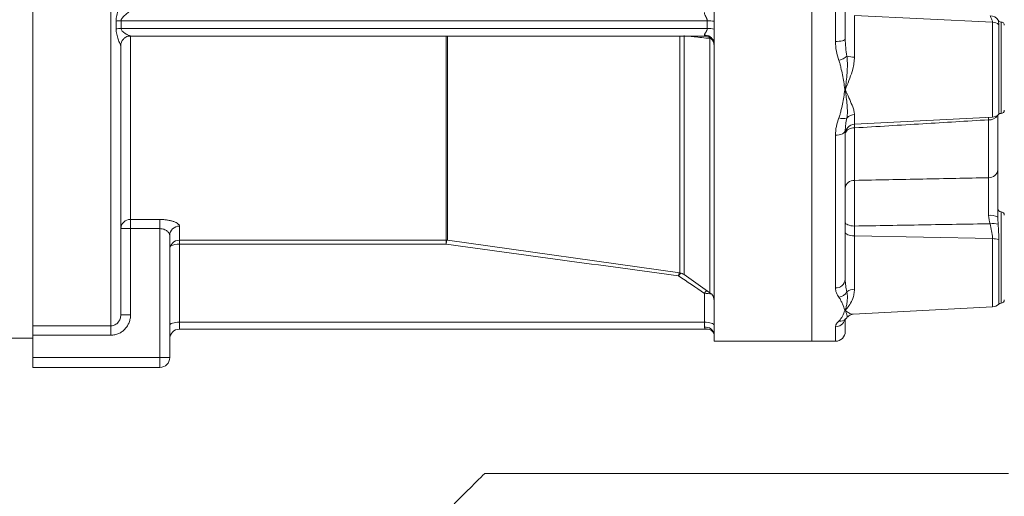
# Model space of a CAD drawing. Header units: millimetres. Extents: x 31 to 1171, y 23 to 1865.
# Tile 3 of 8: x 533 to 835, y 507 to 653. Entities that reach past the tile are written whole.
import ezdxf

# ---------------------------------------------------------------- set-up
doc = ezdxf.new("R2010")
doc.units = ezdxf.units.MM

msp = doc.modelspace()

# ---------------------------------------------------------------- linework, layer by layer
at = {"color": 7, "linetype": 'Continuous', "lineweight": 15}
for p, q in [((537.34, 558.88), (537.34, 804.12)), ((561.34, 558.88), (561.34, 804.12)), ((776.34, 804.12), (776.34, 554.12)), ((776.34, 554.12), (776.34, 802.08)), ((783.54, 646.02), (783.54, 712.21)), ((786.54, 711.42), (786.54, 646.81)), ((746.34, 652.2), (746.34, 656.77)), ((564.45, 652.39), (564.45, 650)), ((744.22, 652.39), (564.45, 652.39)), ((744.22, 650), (744.22, 652.39)), ((789.38, 654.01), (789.38, 641.24)), ((831.7, 651.96), (789.38, 654.01)), ((833.36, 652.67), (833.41, 652.59)), ((562.89, 649.9), (562.89, 652.3)), ((744.22, 650), (564.45, 650)), ((746.34, 649.79), (746.34, 652.2)), ((746.34, 645.29), (746.34, 649.79)), ((831.7, 622.85), (831.7, 651.96)), ((833.64, 651.18), (833.64, 623.69)), ((834.34, 651.98), (834.34, 623.98)), ((567.28, 647.7), (743.34, 647.7)), ((567.34, 591.45), (567.34, 647.7)), ((664.13, 585.12), (664.13, 647.7)), ((664.54, 585.09), (664.54, 647.7)), ((735.84, 575.07), (735.84, 647.7)), ((737.14, 574.55), (737.14, 647.84)), ((743.34, 647.7), (743.34, 648)), ((745.04, 647.17), (745.06, 646.95)), ((745.06, 569.01), (745.06, 646.95)), ((564.34, 644.74), (564.34, 562.24)), ((746.34, 554.12), (746.34, 645.29)), ((789.38, 623.62), (789.38, 620.63)), ((789.38, 620.63), (831.7, 622.85)), ((830.49, 622.01), (830.5, 622.78)), ((833.34, 623.44), (833.34, 606.64)), ((789.37, 620.58), (789.38, 619.54)), ((789.38, 619.54), (789.38, 603.45)), ((830.49, 604.26), (830.49, 622.01)), ((783.54, 570.48), (783.54, 617.29)), ((786.56, 619.04), (786.54, 618.77)), ((786.54, 618.77), (786.54, 573.09)), ((834.34, 593.8), (834.34, 565.8)), ((567.34, 591.45), (576.34, 591.45)), ((567.34, 591.45), (567.34, 588.65)), ((576.34, 591.45), (576.34, 588.65)), ((582.34, 589.42), (582.34, 585.12)), ((789.38, 589.45), (789.38, 586.44)), ((564.34, 588.65), (567.34, 588.65)), ((567.34, 588.65), (567.34, 562.24)), ((576.34, 588.65), (567.34, 588.65)), ((576.34, 549.12), (576.34, 588.65)), ((579.34, 586.55), (579.34, 549.12)), ((789.38, 586.44), (789.38, 570.06)), ((831.7, 585.59), (789.38, 586.44)), ((582.34, 585.12), (664.13, 585.12)), ((582.34, 585.12), (582.34, 583.87)), ((664.13, 583.87), (582.34, 583.87)), ((582.34, 583.87), (582.34, 559.95)), ((664.13, 585.12), (664.13, 583.87)), ((664.54, 585.09), (735.84, 575.07)), ((831.7, 564.67), (831.7, 585.59)), ((833.64, 585.27), (833.64, 565.52)), ((786.54, 580.57), (786.54, 580.57)), ((786.54, 580.57), (786.54, 580.57)), ((737.14, 574.55), (745.06, 569.01)), ((743.34, 559.95), (743.34, 568.82)), ((564.34, 562.24), (567.34, 562.24)), ((788.93, 562.42), (831.7, 564.67)), ((788.93, 562.42), (788.93, 562.42)), ((537.34, 558.88), (561.34, 558.88)), ((537.34, 555.99), (537.34, 558.88)), ((561.34, 558.88), (561.34, 555.99)), ((743.34, 559.95), (582.34, 559.95)), ((582.34, 559.95), (582.34, 557.83)), ((743.34, 558.48), (743.34, 559.95)), ((786.54, 560.9), (786.54, 557.12)), ((787.07, 561.49), (787.14, 561.57)), ((561.34, 555.99), (537.34, 555.99)), ((537.34, 555.99), (537.34, 549.12)), ((582.34, 557.83), (744.09, 557.83)), ((783.54, 554.12), (783.54, 558.58)), ((529.34, 555.12), (537.34, 555.12)), ((746.34, 554.12), (776.34, 554.12)), ((776.34, 554.12), (783.54, 554.12)), ((537.34, 549.12), (576.34, 549.12)), ((537.34, 546.12), (537.34, 549.12)), ((576.34, 549.12), (576.34, 546.12)), ((576.34, 549.12), (579.34, 549.12)), ((576.34, 546.12), (537.34, 546.12)), ((675.93, 513.56), (836.59, 513.56))]:
    msp.add_line(p, q, dxfattribs=at)
at = {"color": 7, "linetype": 'Continuous', "lineweight": 15, "flags": 128}
for points in [[(745.42, 646.86), (745.34, 646.88), (745.06, 646.95)], [(783.54, 646.02), (784.12, 646.03), (784.68, 646.08), (785.2, 646.15), (785.66, 646.25), (786.03, 646.37), (786.31, 646.51), (786.48, 646.66), (786.54, 646.81)], [(746.2, 646.08), (746.28, 645.82), (746.34, 645.29)], [(783.54, 617.29), (784.12, 617.32), (784.68, 617.4), (785.2, 617.54), (785.66, 617.72), (786.03, 617.95), (786.31, 618.2), (786.48, 618.48), (786.54, 618.77)], [(786.54, 590.6), (786.59, 590.38), (786.75, 590.17), (787.01, 589.98), (787.36, 589.81), (787.79, 589.67), (788.28, 589.56), (788.82, 589.48), (789.38, 589.45)], [(786.54, 587.59), (786.59, 587.37), (786.75, 587.16), (787.01, 586.97), (787.36, 586.8), (787.79, 586.65), (788.28, 586.54), (788.82, 586.47), (789.38, 586.44)], [(735.57, 575.11), (735.5, 574.67), (735.42, 574.18)], [(579.34, 559.08), (579.39, 559.25), (579.56, 559.41), (579.84, 559.56), (580.21, 559.7), (580.67, 559.8), (581.19, 559.89), (581.75, 559.94), (582.34, 559.95)], [(743.34, 559.95), (743.92, 559.94), (744.48, 559.89), (745, 559.8), (745.46, 559.7), (745.83, 559.56), (746.11, 559.41), (746.28, 559.25), (746.34, 559.08)], [(675.93, 513.56), (675.8, 513.43), (675.43, 513.06), (674.83, 512.46), (674, 511.64), (672.98, 510.61), (671.78, 509.41), (670.43, 508.06), (668.97, 506.61), (667.44, 505.07), (665.87, 503.5)]]:
    msp.add_lwpolyline(points, dxfattribs=at)
at = {"color": 7, "linetype": 'Continuous', "lineweight": 15}
for centre, radius, start, end in [((564.41, 640.15), 12.24, 89.7949, 97.1041), ((744.34, 641.77), 10.63, 79.1919, 90.6594), ((831.11, 651.2), 2.69, 29.2599, 93.2722), ((834.34, 652.98), 1, 207.0812, 270), ((564.41, 638.75), 11.25, 89.7787, 97.7363), ((744.34, 640.22), 9.78, 78.238, 90.71), ((831.57, 648.84), 3.12, 48.3998, 87.5451), ((834.34, 650.98), 1, 0, 90), ((567.31, 644.74), 2.97, 136.8512, 179.969), ((743.45, 645.05), 2.94, 20.4542, 92.1431), ((743.34, 644.7), 3, 0, 90), ((782.58, 647.26), 7.32, 286.0649, 307.8574), ((789.27, 651.31), 10.07, 257.394, 270.635), ((785.29, 639.3), 7.97, 278.3417, 279.4843), ((787.58, 638.87), 7.8, 261.6638, 262.8284), ((785.92, 625.99), 3.62, 248.744, 288.593), ((789.45, 620.44), 3.19, 91.2452, 138.2946), ((830.78, 624.9), 2.9, 264.4136, 328.0472), ((831.54, 625.84), 3, 273, 314.2994), ((834.34, 622.98), 1, 90, 134.2994), ((834.34, 624.98), 1, 270, 0), ((789.54, 617.63), 3, 93, 180), ((789.03, 616.93), 2.63, 82.4023, 161.3598), ((830.65, 606.97), 2.71, 266.7562, 353.158), ((789.21, 600.76), 2.7, 86.4771, 172.7673), ((831.17, 588.26), 4.48, 61.0537, 98.377), ((834.34, 594.8), 1, 180, 270), ((834.34, 592.8), 1, 0, 90), ((567.24, 588.55), 2.9, 88.0732, 177.9341), ((582.27, 586.48), 2.93, 88.6905, 178.6281), ((831.94, 586.16), 4.11, 68.4959, 103.9196), ((582.34, 582.12), 3, 90, 180), ((581.99, 578.19), 5.7, 86.5423, 114.7768), ((664.13, 582.12), 3, 82, 90), ((708.17, 577.4), 44.52, 170.0239, 171.6371), ((831.68, 579.52), 6.07, 71.1706, 89.802), ((745.55, 566.76), 12.55, 138.8333, 143.7708), ((735.42, 572.1), 3, 55, 82), ((783.72, 573.3), 2.82, 266.2746, 355.713), ((753.33, 561.51), 12.39, 138.5193, 143.8232), ((743.53, 561.67), 7.16, 73.1897, 91.587), ((743.34, 566.55), 3, 0, 55), ((784.05, 571.04), 3.47, 279.1636, 330.5221), ((789.35, 566.11), 3.94, 89.5111, 125.2645), ((831.54, 567.66), 3, 273, 314.2994), ((834.34, 564.8), 1, 90, 134.2994), ((834.34, 566.8), 1, 270, 0), ((786.25, 566.88), 3.2, 273.4829, 276.3081), ((786.64, 566.73), 3.16, 266.5277, 269.3795), ((783.58, 561.55), 2.97, 269.1788, 343.433), ((784.91, 562.89), 2.59, 263.251, 311.3212), ((582.34, 554.83), 3, 90, 180), ((743.63, 555.76), 2.74, 7.7805, 96.086), ((783.54, 557.12), 3, 270, 0), ((576.34, 549.12), 3, 270, 0)]:
    msp.add_arc(centre, radius, start, end, dxfattribs=at)
for points, knots in [([(562.89, 652.3), (562.89, 652.88), (562.97, 653.46), (563.15, 654.32), (563.22, 654.61), (563.37, 655.18), (563.45, 655.46), (563.62, 656.02), (563.7, 656.29), (563.87, 656.84), (563.96, 657.11), (564.11, 657.64), (564.19, 657.89), (564.27, 658.23), (564.29, 658.34), (564.33, 658.54), (564.34, 658.63), (564.34, 658.7)], [0, 0, 0, 0, 0.25, 0.25, 0.375, 0.375, 0.5, 0.5, 0.625, 0.625, 0.75, 0.75, 0.875, 0.875, 0.9375, 0.9375, 1, 1, 1, 1]), ([(567.34, 655.87), (567.34, 655.83), (567.32, 655.79), (567.28, 655.69), (567.24, 655.64), (567.12, 655.48), (567.01, 655.35), (566.75, 655.1), (566.61, 654.98), (566.32, 654.71), (566.16, 654.57), (565.85, 654.3), (565.69, 654.15), (565.37, 653.86), (565.21, 653.71), (564.92, 653.39), (564.77, 653.22), (564.6, 652.93), (564.54, 652.83), (564.47, 652.61), (564.45, 652.5), (564.45, 652.39)], [0, 0, 0, 0, 0.0625, 0.0625, 0.125, 0.125, 0.25, 0.25, 0.375, 0.375, 0.5, 0.5, 0.625, 0.625, 0.75, 0.75, 0.875, 0.875, 0.9375, 0.9375, 1, 1, 1, 1]), ([(744.22, 652.39), (744.22, 652.51), (744.21, 652.62), (744.16, 652.85), (744.12, 652.97), (744, 653.3), (743.89, 653.51), (743.67, 653.92), (743.57, 654.12), (743.44, 654.41), (743.41, 654.51), (743.35, 654.71), (743.34, 654.81), (743.34, 654.9)], [0, 0, 0, 0, 0.125, 0.125, 0.25, 0.25, 0.5, 0.5, 0.75, 0.75, 0.875, 0.875, 1, 1, 1, 1]), ([(831.7, 651.96), (831.7, 652.12), (831.68, 652.28), (831.59, 652.6), (831.53, 652.76), (831.31, 653.24), (831.12, 653.56), (830.95, 653.88)], [0, 0, 0, 0, 0.25, 0.25, 0.5, 0.5, 1, 1, 1, 1]), ([(833.45, 652.51), (833.5, 652.37), (833.6, 652.12), (833.63, 651.47), (833.64, 651.18)], [0, 0, 0, 0, 0.544526, 1, 1, 1, 1]), ([(564.34, 644.74), (564.34, 644.75), (564.33, 644.78), (564.29, 644.86), (564.27, 644.91), (564.19, 645.1), (564.11, 645.27), (563.96, 645.64), (563.87, 645.84), (563.71, 646.26), (563.62, 646.49), (563.37, 647.2), (563.21, 647.7), (563.03, 648.49), (562.98, 648.76), (562.91, 649.32), (562.89, 649.61), (562.89, 649.9)], [0, 0, 0, 0, 0.0625, 0.0625, 0.125, 0.125, 0.25, 0.25, 0.375, 0.375, 0.5, 0.5, 0.75, 0.75, 0.875, 0.875, 1, 1, 1, 1]), ([(564.45, 650), (564.47, 649.87), (564.51, 649.58), (564.96, 648.97), (565.84, 648.35), (566.71, 647.9), (567.18, 647.72), (567.25, 647.71), (567.28, 647.71)], [0, 0, 0, 0, 0.077821, 0.184308, 0.480447, 0.797624, 0.925613, 1, 1, 1, 1]), ([(743.34, 648), (743.34, 648.05), (743.35, 648.1), (743.4, 648.23), (743.44, 648.29), (743.57, 648.5), (743.67, 648.65), (743.89, 648.98), (743.99, 649.15), (744.16, 649.54), (744.22, 649.77), (744.22, 650)], [0, 0, 0, 0, 0.125, 0.125, 0.25, 0.25, 0.5, 0.5, 0.75, 0.75, 1, 1, 1, 1]), ([(565.15, 646.75), (565.37, 646.96), (565.8, 647.36), (566.57, 647.65), (567.06, 647.68), (567.28, 647.7)], [0, 0, 0, 0, 0.378062, 0.722512, 1, 1, 1, 1]), ([(567.28, 647.71), (567.3, 647.71), (567.34, 647.7), (567.34, 647.72), (567.34, 647.72)], [0, 0, 0, 0, 0.447526, 1, 1, 1, 1]), ([(745.06, 646.95), (743.42, 647.13), (741.19, 647.38), (738.95, 647.63), (738.34, 647.7)], [0, 0, 0, 0, 0.729733, 1, 1, 1, 1]), ([(786.54, 646.81), (786.54, 645.92), (786.6, 645.03), (786.79, 643.25), (786.92, 642.36), (787.07, 641.48)], [0, 0, 0, 0, 0.5, 0.5, 1, 1, 1, 1]), ([(784.6, 640.23), (784.28, 641.16), (784.02, 642.11), (783.64, 644.04), (783.54, 645.02), (783.54, 646.02)], [0, 0, 0, 0, 0.5, 0.5, 1, 1, 1, 1]), ([(787.07, 641.48), (787.12, 641.05), (787.16, 640.62), (787.19, 639.76), (787.2, 639.34), (787.2, 638.06), (787.16, 637.21), (787.04, 635.52), (786.96, 634.69), (786.79, 633.05), (786.7, 632.23), (786.6, 631.44)], [0, 0, 0, 0, 0.125, 0.125, 0.25, 0.25, 0.5, 0.5, 0.75, 0.75, 1, 1, 1, 1]), ([(789.38, 641.24), (789.35, 640.63), (789.28, 639.4), (788.78, 637.22), (787.98, 634.72), (787.16, 632.71), (786.69, 631.63), (786.6, 631.44)], [0, 0, 0, 0, 0.177326, 0.359694, 0.64288, 0.934122, 1, 1, 1, 1]), ([(786.45, 631.41), (786.2, 632.87), (785.96, 634.34), (785.53, 636.56), (785.38, 637.3), (785.13, 638.4), (785.04, 638.77), (784.84, 639.5), (784.73, 639.87), (784.6, 640.23)], [0, 0, 0, 0, 0.5, 0.5, 0.75, 0.75, 0.875, 0.875, 1, 1, 1, 1]), ([(784.6, 622.61), (784.73, 622.95), (784.84, 623.3), (785.04, 623.99), (785.13, 624.34), (785.38, 625.39), (785.53, 626.1), (785.96, 628.25), (786.2, 629.69), (786.45, 631.15)], [0, 0, 0, 0, 0.125, 0.125, 0.25, 0.25, 0.5, 0.5, 1, 1, 1, 1]), ([(786.6, 631.13), (786.69, 630.94), (787.15, 629.92), (787.97, 628.14), (788.77, 626.23), (789.28, 624.72), (789.34, 623.99), (789.38, 623.62)], [0, 0, 0, 0, 0.065878, 0.349471, 0.640308, 0.818061, 1, 1, 1, 1]), ([(786.6, 631.13), (786.8, 629.55), (786.98, 628.04), (787.16, 625.87), (787.2, 625.16), (787.2, 624.15), (787.19, 623.82), (787.16, 623.17), (787.12, 622.86), (787.07, 622.56)], [0, 0, 0, 0, 0.5, 0.5, 0.75, 0.75, 0.875, 0.875, 1, 1, 1, 1]), ([(783.54, 617.29), (783.54, 618.19), (783.65, 619.08), (784.02, 620.86), (784.28, 621.74), (784.6, 622.61)], [0, 0, 0, 0, 0.5, 0.5, 1, 1, 1, 1]), ([(787.07, 622.56), (786.93, 621.91), (786.66, 620.7), (786.59, 619.57), (786.56, 619.04)], [0, 0, 0, 0, 0.53766, 1, 1, 1, 1]), ([(830.49, 622.01), (823.78, 621.61), (810.08, 620.78), (796.37, 619.96), (789.38, 619.54)], [0, 0, 0, 0, 0.489817, 1, 1, 1, 1]), ([(789.38, 603.45), (796.37, 603.59), (810.08, 603.86), (823.78, 604.13), (830.49, 604.26)], [0, 0, 0, 0, 0.510183, 1, 1, 1, 1]), ([(830.52, 592.69), (830.52, 593.23), (830.52, 593.77), (830.53, 594.86), (830.53, 595.4), (830.53, 596.48), (830.53, 597.02), (830.53, 598.08), (830.53, 598.6), (830.53, 599.61), (830.53, 600.1), (830.53, 601.05), (830.52, 601.51), (830.52, 602.38), (830.51, 602.79), (830.5, 603.57), (830.5, 603.93), (830.49, 604.26)], [0, 0, 0, 0, 0.125, 0.125, 0.25, 0.25, 0.375, 0.375, 0.5, 0.5, 0.625, 0.625, 0.75, 0.75, 0.875, 0.875, 1, 1, 1, 1]), ([(833.34, 606.64), (833.34, 605.81), (833.34, 604.85), (833.34, 603.22), (833.34, 602.64), (833.34, 601.45), (833.34, 600.84), (833.34, 599.58), (833.34, 598.93), (833.34, 597.59), (833.34, 596.92), (833.34, 595.57), (833.34, 594.9), (833.34, 593.54), (833.34, 592.85), (833.34, 592.18)], [0, 0, 0, 0, 0.25, 0.25, 0.375, 0.375, 0.5, 0.5, 0.625, 0.625, 0.75, 0.75, 0.875, 0.875, 1, 1, 1, 1]), ([(789.38, 603.45), (789.37, 602.52), (789.34, 600.64), (789.34, 596.8), (789.35, 592.91), (789.37, 590.54), (789.38, 589.45)], [0, 0, 0, 0, 0.260171, 0.5204, 0.780396, 1, 1, 1, 1]), ([(833.34, 592.18), (833.36, 591.68), (833.38, 590.96), (833.44, 590.22), (833.45, 589.99)], [0, 0, 0, 0, 0.6919969, 1, 1, 1, 1]), ([(576.34, 591.45), (576.74, 591.45), (577.13, 591.43), (577.71, 591.39), (577.9, 591.37), (578.28, 591.33), (578.47, 591.3), (579.02, 591.22), (579.37, 591.15), (579.85, 591.03), (580.01, 590.99), (580.32, 590.9), (580.46, 590.85), (580.87, 590.7), (581.12, 590.6), (581.55, 590.37), (581.74, 590.26), (581.96, 590.08), (582.02, 590.02), (582.14, 589.9), (582.18, 589.84), (582.3, 589.66), (582.34, 589.54), (582.34, 589.42)], [0, 0, 0, 0, 0.125, 0.125, 0.1875, 0.1875, 0.25, 0.25, 0.375, 0.375, 0.4375, 0.4375, 0.5, 0.5, 0.625, 0.625, 0.75, 0.75, 0.8125, 0.8125, 0.875, 0.875, 1, 1, 1, 1]), ([(830.95, 590.16), (824.09, 590.04), (810.23, 589.8), (796.37, 589.57), (789.38, 589.45)], [0, 0, 0, 0, 0.495482, 1, 1, 1, 1]), ([(831.7, 585.59), (831.7, 585.98), (831.68, 586.36), (831.59, 587.12), (831.53, 587.51), (831.31, 588.65), (831.12, 589.4), (830.95, 590.16)], [0, 0, 0, 0, 0.25, 0.25, 0.5, 0.5, 1, 1, 1, 1]), ([(833.45, 589.99), (833.5, 589.19), (833.6, 587.71), (833.63, 586.03), (833.64, 585.27)], [0, 0, 0, 0, 0.5445259, 1, 1, 1, 1]), ([(579.34, 586.55), (579.34, 586.79), (579.27, 587.02), (579.07, 587.37), (578.99, 587.49), (578.79, 587.71), (578.68, 587.82), (578.42, 588.02), (578.27, 588.12), (577.95, 588.3), (577.78, 588.38), (577.4, 588.51), (577.2, 588.56), (576.78, 588.63), (576.56, 588.65), (576.34, 588.65)], [0, 0, 0, 0, 0.25, 0.25, 0.375, 0.375, 0.5, 0.5, 0.625, 0.625, 0.75, 0.75, 0.875, 0.875, 1, 1, 1, 1]), ([(786.54, 573.09), (786.54, 572.43), (786.6, 571.78), (786.79, 570.53), (786.92, 569.92), (787.07, 569.33)], [0, 0, 0, 0, 0.5, 0.5, 1, 1, 1, 1]), ([(784.6, 567.62), (784.28, 568.06), (784.02, 568.52), (783.64, 569.47), (783.54, 569.97), (783.54, 570.48)], [0, 0, 0, 0, 0.5, 0.5, 1, 1, 1, 1]), ([(789.38, 570.06), (789.35, 569.56), (789.28, 568.55), (788.78, 566.95), (787.98, 565.34), (787.16, 564.27), (786.69, 563.79), (786.6, 563.7)], [0, 0, 0, 0, 0.177326, 0.359694, 0.64288, 0.934123, 1, 1, 1, 1]), ([(787.07, 569.33), (787.12, 569.02), (787.16, 568.73), (787.19, 568.16), (787.2, 567.89), (787.2, 567.09), (787.16, 566.59), (787.04, 565.65), (786.96, 565.22), (786.79, 564.41), (786.7, 564.04), (786.6, 563.7)], [0, 0, 0, 0, 0.125, 0.125, 0.25, 0.25, 0.5, 0.5, 0.75, 0.75, 1, 1, 1, 1]), ([(786.45, 563.69), (786.2, 564.29), (785.96, 564.93), (785.53, 565.91), (785.38, 566.25), (785.13, 566.76), (785.04, 566.93), (784.84, 567.27), (784.73, 567.44), (784.6, 567.62)], [0, 0, 0, 0, 0.5, 0.5, 0.75, 0.75, 0.875, 0.875, 1, 1, 1, 1]), ([(561.34, 558.88), (561.55, 558.88), (561.76, 558.91), (562.17, 559), (562.37, 559.08), (562.75, 559.27), (562.93, 559.38), (563.25, 559.64), (563.4, 559.79), (563.67, 560.11), (563.79, 560.29), (563.99, 560.65), (564.07, 560.84), (564.27, 561.43), (564.34, 561.83), (564.34, 562.24)], [0, 0, 0, 0, 0.125, 0.125, 0.25, 0.25, 0.375, 0.375, 0.5, 0.5, 0.625, 0.625, 0.75, 0.75, 1, 1, 1, 1]), ([(567.34, 562.24), (567.34, 561.84), (567.3, 561.44), (567.19, 560.85), (567.14, 560.66), (567.03, 560.27), (566.97, 560.08), (566.75, 559.52), (566.57, 559.16), (566.25, 558.66), (566.14, 558.49), (565.89, 558.17), (565.76, 558.02), (565.35, 557.58), (565.05, 557.32), (564.4, 556.85), (564.04, 556.65), (563.31, 556.33), (562.93, 556.21), (562.14, 556.04), (561.74, 555.99), (561.34, 555.99)], [0, 0, 0, 0, 0.125, 0.125, 0.1875, 0.1875, 0.25, 0.25, 0.375, 0.375, 0.4375, 0.4375, 0.5, 0.5, 0.625, 0.625, 0.75, 0.75, 0.875, 0.875, 1, 1, 1, 1]), ([(784.6, 560.32), (784.73, 560.44), (784.84, 560.56), (785.04, 560.81), (785.13, 560.93), (785.38, 561.32), (785.53, 561.58), (785.96, 562.4), (786.2, 562.98), (786.45, 563.58)], [0, 0, 0, 0, 0.125, 0.125, 0.25, 0.25, 0.5, 0.5, 1, 1, 1, 1]), ([(786.6, 563.57), (786.69, 563.5), (787.15, 563.11), (787.95, 562.63), (788.67, 562.38), (788.9, 562.44), (788.93, 562.44)], [0, 0, 0, 0, 0.096786, 0.51343, 0.940715, 1, 1, 1, 1]), ([(786.6, 563.57), (786.71, 563.23), (786.94, 562.54), (787.14, 561.94), (787.24, 561.61), (787.17, 561.57), (787.15, 561.56)], [0, 0, 0, 0, 0.334422, 0.672134, 0.910379, 1, 1, 1, 1]), ([(787.2, 561.52), (787.23, 561.57), (787.42, 561.86), (787.94, 562.16), (788.53, 562.39), (788.81, 562.41), (788.93, 562.41)], [0, 0, 0, 0, 0.07313, 0.424768, 0.754195, 1, 1, 1, 1]), ([(783.54, 558.58), (783.54, 558.85), (783.65, 559.14), (784.02, 559.72), (784.28, 560.01), (784.6, 560.32)], [0, 0, 0, 0, 0.5, 0.5, 1, 1, 1, 1]), ([(786.34, 560.65), (786.34, 560.65), (786.32, 560.61), (786.39, 560.74), (786.56, 560.89), (786.65, 560.97)], [0, 0, 0, 0, 0.002919, 0.491596, 1, 1, 1, 1]), ([(786.61, 560.95), (786.68, 561.02), (786.91, 561.22), (787.07, 561.4), (787.18, 561.53)], [0, 0, 0, 0, 0.320545, 1, 1, 1, 1]), ([(744.08, 557.84), (743.98, 557.85), (743.73, 557.89), (743.38, 558.15), (743.34, 558.42), (743.34, 558.48)], [0, 0, 0, 0, 0.375006, 0.849071, 1, 1, 1, 1]), ([(744.08, 557.81), (744.14, 557.82), (744.42, 557.84), (744.89, 557.73), (745.41, 557.51), (745.82, 557.21), (746.13, 556.85), (746.32, 556.45), (746.32, 556.24), (746.32, 556.16)], [0, 0, 0, 0, 0.036486, 0.179348, 0.316205, 0.463535, 0.634545, 0.850206, 1, 1, 1, 1])]:
    msp.add_open_spline(points, degree=3, knots=knots, dxfattribs=at)
for points in [[(786.45, 631.15), (786.46, 631.24), (786.46, 631.32), (786.45, 631.41)], [(786.6, 631.44), (786.62, 631.33), (786.62, 631.23), (786.6, 631.13)], [(830.95, 590.16), (830.74, 590.96), (830.51, 591.8), (830.52, 592.69)], [(735.42, 574.18), (711.66, 577.4), (687.89, 580.64), (664.13, 583.87)], [(743.34, 568.82), (740.7, 570.61), (738.06, 572.39), (735.42, 574.18)], [(786.45, 563.58), (786.46, 563.61), (786.46, 563.65), (786.45, 563.69)], [(786.6, 563.7), (786.62, 563.66), (786.62, 563.61), (786.6, 563.57)]]:
    msp.add_open_spline(points, degree=3, dxfattribs=at)

doc.saveas('drawing.dxf')
